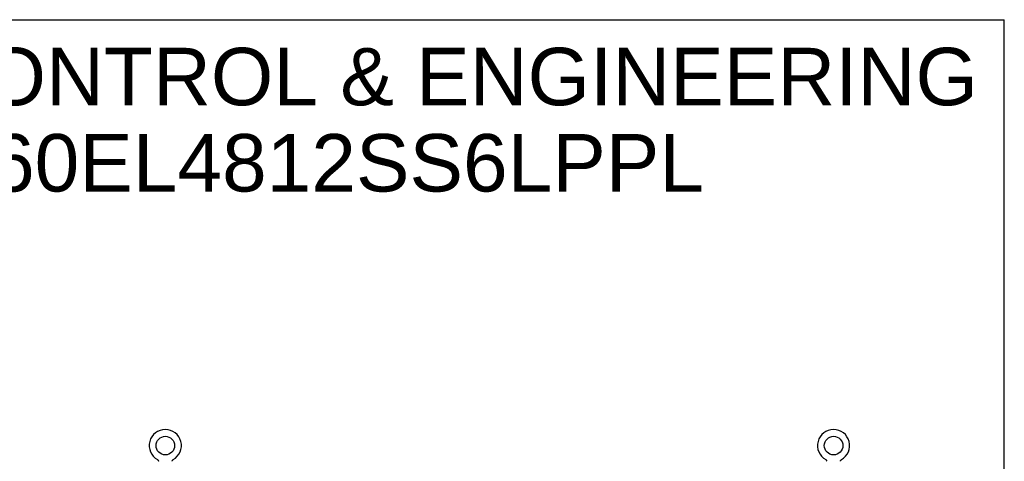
# Model space of a CAD drawing. Header units: inches. Extents: x 0 to 200, y 0 to 129.
# Tile 21 of 21: x 135 to 200, y 100 to 129. Entities that reach past the tile are written whole.
import ezdxf

# ---------------------------------------------------------------- set-up
doc = ezdxf.new("R2010")
doc.units = ezdxf.units.IN
doc.header["$LTSCALE"] = 11
doc.header["$MEASUREMENT"] = 0
doc.linetypes.add('HIDDEN', pattern=[0.2, 0.1, -0.1])
doc.layers.get('0').update_dxf_attribs({"linetype": 'CONTINUOUS'})
doc.layers.add('DEFAULT_2', color=8, linetype='HIDDEN')
doc.layers.add('DIMENSIONS', color=7, linetype='CONTINUOUS')
doc.styles.get("Standard").update_dxf_attribs({"font": 'arial.ttf'})

msp = doc.modelspace()

# ---------------------------------------------------------------- linework, layer by layer
at = {"color": 7, "linetype": 'Continuous'}
for p, q in [((0, 129.412), (200, 129.412)), ((200, 0), (200, 129.412)), ((144.504, 100.6), (144.504, 100.6)), ((144.504, 100.6), (144.508, 100.597)), ((144.508, 100.597), (144.512, 100.595)), ((144.512, 100.595), (144.516, 100.593)), ((144.515, 100.593), (144.519, 100.59)), ((144.519, 100.59), (144.523, 100.587)), ((144.522, 100.587), (144.526, 100.584)), ((144.526, 100.584), (144.529, 100.581)), ((144.529, 100.581), (144.532, 100.578)), ((144.532, 100.578), (144.535, 100.575)), ((144.535, 100.575), (144.538, 100.572)), ((144.538, 100.572), (144.541, 100.568)), ((144.541, 100.568), (144.544, 100.565)), ((144.544, 100.565), (144.546, 100.561)), ((144.546, 100.561), (144.549, 100.557)), ((144.549, 100.557), (144.551, 100.554)), ((144.551, 100.554), (144.553, 100.55)), ((144.553, 100.55), (144.555, 100.546)), ((144.555, 100.546), (144.557, 100.542)), ((144.557, 100.542), (144.559, 100.538)), ((144.559, 100.538), (144.561, 100.534)), ((144.56, 100.534), (144.562, 100.529)), ((144.562, 100.529), (144.563, 100.525)), ((144.563, 100.525), (144.564, 100.521)), ((145.472, 100.491), (145.472, 100.495)), ((145.473, 100.503), (145.473, 100.508)), ((145.474, 100.512), (145.475, 100.517)), ((145.475, 100.517), (145.476, 100.521)), ((145.476, 100.521), (145.477, 100.525)), ((145.477, 100.525), (145.478, 100.529)), ((145.478, 100.529), (145.48, 100.534)), ((145.48, 100.534), (145.481, 100.538)), ((145.481, 100.538), (145.483, 100.542)), ((145.483, 100.542), (145.485, 100.546)), ((145.485, 100.546), (145.487, 100.55)), ((145.487, 100.55), (145.489, 100.554)), ((145.489, 100.554), (145.491, 100.557)), ((145.491, 100.557), (145.494, 100.561)), ((145.494, 100.561), (145.496, 100.565)), ((145.496, 100.565), (145.499, 100.568)), ((145.499, 100.568), (145.502, 100.572)), ((145.502, 100.572), (145.505, 100.575)), ((145.505, 100.575), (145.508, 100.578)), ((145.508, 100.578), (145.511, 100.581)), ((145.511, 100.581), (145.514, 100.584)), ((145.514, 100.584), (145.518, 100.587)), ((145.518, 100.587), (145.521, 100.59)), ((145.521, 100.59), (145.525, 100.593)), ((145.525, 100.593), (145.528, 100.595)), ((145.528, 100.595), (145.532, 100.597)), ((145.528, 100.595), (145.53, 100.596)), ((145.532, 100.597), (145.536, 100.6)), ((145.536, 100.6), (145.536, 100.6)), ((188.296, 100.6), (188.296, 100.6)), ((188.296, 100.6), (188.3, 100.597)), ((188.3, 100.597), (188.304, 100.595)), ((188.304, 100.595), (188.308, 100.593)), ((188.307, 100.593), (188.311, 100.59)), ((188.311, 100.59), (188.315, 100.587)), ((188.314, 100.587), (188.318, 100.584)), ((188.318, 100.584), (188.321, 100.581)), ((188.321, 100.581), (188.324, 100.578)), ((188.324, 100.578), (188.327, 100.575)), ((188.327, 100.575), (188.33, 100.572)), ((188.33, 100.572), (188.333, 100.568)), ((188.333, 100.568), (188.336, 100.565)), ((188.336, 100.565), (188.338, 100.561)), ((188.338, 100.561), (188.341, 100.557)), ((188.341, 100.557), (188.343, 100.554)), ((188.343, 100.554), (188.345, 100.55)), ((188.345, 100.55), (188.347, 100.546)), ((188.347, 100.546), (188.349, 100.542)), ((188.349, 100.542), (188.351, 100.538)), ((188.351, 100.538), (188.353, 100.534)), ((188.352, 100.534), (188.354, 100.529)), ((188.354, 100.529), (188.355, 100.525)), ((188.355, 100.525), (188.356, 100.521)), ((189.264, 100.491), (189.264, 100.495)), ((189.265, 100.503), (189.265, 100.508)), ((189.266, 100.512), (189.267, 100.517)), ((189.267, 100.517), (189.268, 100.521)), ((189.268, 100.521), (189.269, 100.525)), ((189.269, 100.525), (189.27, 100.529)), ((189.27, 100.529), (189.272, 100.534)), ((189.272, 100.534), (189.273, 100.538)), ((189.273, 100.538), (189.275, 100.542)), ((189.275, 100.542), (189.277, 100.546)), ((189.277, 100.546), (189.279, 100.55)), ((189.279, 100.55), (189.281, 100.554)), ((189.281, 100.554), (189.283, 100.557)), ((189.283, 100.557), (189.286, 100.561)), ((189.286, 100.561), (189.288, 100.565)), ((189.288, 100.565), (189.291, 100.568)), ((189.291, 100.568), (189.294, 100.572)), ((189.294, 100.572), (189.297, 100.575)), ((189.297, 100.575), (189.3, 100.578)), ((189.3, 100.578), (189.303, 100.581)), ((189.303, 100.581), (189.306, 100.584)), ((189.306, 100.584), (189.31, 100.587)), ((189.31, 100.587), (189.313, 100.59)), ((189.313, 100.59), (189.317, 100.593)), ((189.317, 100.593), (189.32, 100.595)), ((189.32, 100.595), (189.324, 100.597)), ((189.32, 100.595), (189.322, 100.596)), ((189.324, 100.597), (189.328, 100.6)), ((189.328, 100.6), (189.328, 100.6))]:
    msp.add_line(p, q, dxfattribs=at)
for points in [[(144.564, 100.521), (144.565, 100.517), (144.566, 100.512)], [(144.565, 100.517), (144.566, 100.512), (144.567, 100.508), (144.567, 100.503), (144.568, 100.499), (144.568, 100.495), (144.568, 100.491)], [(144.567, 100.503), (144.568, 100.499), (144.568, 100.495)], [(145.472, 100.495), (145.472, 100.499), (145.473, 100.503), (145.473, 100.508), (145.474, 100.512)], [(188.356, 100.521), (188.357, 100.517), (188.358, 100.512)], [(188.357, 100.517), (188.358, 100.512), (188.359, 100.508), (188.359, 100.503), (188.36, 100.499), (188.36, 100.495), (188.36, 100.491)], [(188.359, 100.503), (188.36, 100.499), (188.36, 100.495)], [(189.264, 100.495), (189.264, 100.499), (189.265, 100.503), (189.265, 100.508), (189.266, 100.512)]]:
    msp.add_lwpolyline(points, dxfattribs=at)
for centre in [(145.02, 101.519), (188.812, 101.519)]:
    msp.add_circle(centre, 0.609, dxfattribs=at)
for centre in [(145.02, 101.519), (188.812, 101.519)]:
    msp.add_arc(centre, 1.054, 299.10424, 240.89575, dxfattribs=at)
at = {"layer": 'DEFAULT_2', "color": 8, "linetype": 'HIDDEN'}
for p, q in [((144.504, 100.6), (144.504, 100.6)), ((144.51, 100.596), (144.512, 100.595)), ((145.536, 100.6), (145.536, 100.6)), ((188.296, 100.6), (188.296, 100.6)), ((188.302, 100.596), (188.304, 100.595)), ((189.328, 100.6), (189.328, 100.6))]:
    msp.add_line(p, q, dxfattribs=at)

# ---------------------------------------------------------------- texts
at = {"layer": 'DIMENSIONS', "color": 2, "linetype": 'Continuous', "insert": (150.643, 127.571), "char_height": 3.76471, "width": 95.08332, "attachment_point": 2, "line_spacing_factor": 0.9}
msp.add_mtext('SAGINAW CONTROL & ENGINEERING\\PSCE-60EL4812SS6LPPL', dxfattribs=at)

doc.saveas('drawing.dxf')
